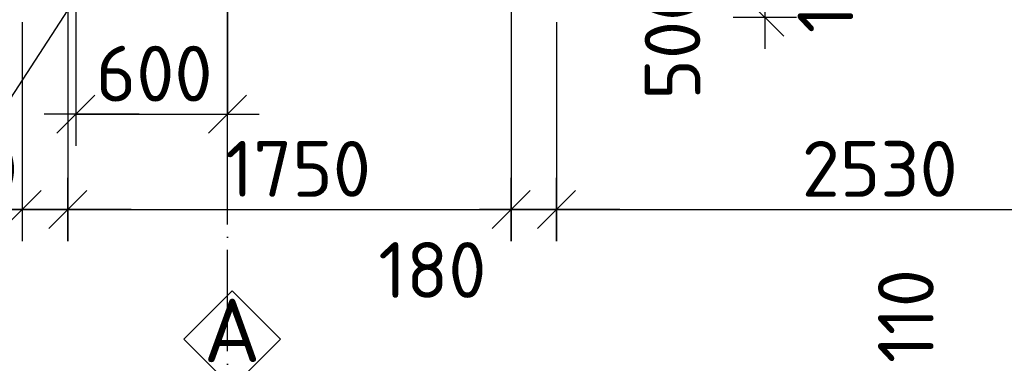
# Model space of a CAD drawing. Header units: millimetres. Extents: x 40580 to 559114, y -343730 to 81020.
# Tile 81 of 256: x 209921 to 213808, y -75049 to -73694. Entities that reach past the tile are written whole.
import ezdxf
from ezdxf.enums import TextEntityAlignment as Align

# ---------------------------------------------------------------- set-up
doc = ezdxf.new("R2010")
doc.units = ezdxf.units.MM
doc.linetypes.add('______11', pattern=[500, 400, -50, 0, -50])
doc.linetypes.add('______5', pattern=[1100, 800, -100, 100, -100])
for name, color, linetype in [('___________________', 253, '______5'), ('______________________', 7, 'Continuous'), ('_________________________0', 7, 'Continuous')]:
    doc.layers.add(name, color=color, linetype=linetype)
doc.layers.add('Standard', color=7, linetype='Continuous', lineweight=25)
doc.styles.add('ISOCPEUR', font='isocpeur.ttf')

# ---------------------------------------------------------------- blocks, each defined once
blk = doc.blocks.new('ALL_ML_STRICH')
at = {"color": 0, "linetype": 'ByBlock', "lineweight": -2}
for p, q in [((0, -0.5), (0, 0.5)), ((-0.3, -0.3), (0.3, 0.3)), ((-1, 0), (0.5, 0))]:
    blk.add_line(p, q, dxfattribs=at)

msp = doc.modelspace()

# ---------------------------------------------------------------- linework, layer by layer
at = {"layer": '___________________', "color": 253, "linetype": '______11'}
msp.add_line((210740.5, -85004.1), (210740.5, -64804.1), dxfattribs=at)
msp.add_line((210740.5, -85004.1), (210740.5, -64804.1), dxfattribs=at)
at = {"layer": '______________________', "color": 253, "linetype": 'Continuous'}
for p, q in [((210740.5, -73226.7), (210740.5, -74066.8)), ((210110.5, -73524.1), (210110.5, -74442.4)), ((210110.5, -73524.1), (210110.5, -74442.4)), ((211860.5, -73524.1), (211860.5, -74442.4)), ((211860.5, -73524.1), (211860.5, -74442.4)), ((210142, -73614.1), (210142, -74066.8)), ((209930.5, -73704.1), (209930.5, -74442.4)), ((212040.5, -73704.1), (212040.5, -74442.4)), ((212040.5, -73704.1), (212040.5, -74442.4))]:
    msp.add_line(p, q, dxfattribs=at)
at = {"layer": '______________________', "color": 7, "linetype": 'Continuous'}
for p, q in [((210142, -74066.8), (210740.5, -74066.8)), ((209930.5, -74442.4), (210110.5, -74442.4)), ((210110.5, -74442.4), (211860.5, -74442.4)), ((211860.5, -74442.4), (212040.5, -74442.4)), ((212040.5, -74442.4), (214570.5, -74442.4))]:
    msp.add_line(p, q, dxfattribs=at)
at = {"layer": '_________________________0', "color": 7, "linetype": 'Continuous'}
msp.add_line((210147.3, -73598.6), (209834.4, -74078), dxfattribs=at)
at = {"layer": 'Standard', "color": 7, "linetype": 'Continuous'}
msp.add_lwpolyline([(210759.2, -74763.6), (210949.8, -74954.1), (210759.2, -75144.7), (210568.6, -74954.1), (210759.2, -74763.6)], close=True, dxfattribs=at)

# ---------------------------------------------------------------- block references
at = {"layer": '______________________', "color": 7, "linetype": 'Continuous', "xscale": 250, "yscale": 250, "zscale": 250}
for p, rotation in [((212862.2, -73684.1), 270), ((210142, -74066.8), 180), ((209930.5, -74442.4), 180), ((210110.5, -74442.4), 180), ((211860.5, -74442.4), 180), ((212040.5, -74442.4), 180)]:
    msp.add_blockref('ALL_ML_STRICH', p, dxfattribs=dict(at, rotation=rotation))
for p in [(210740.5, -74066.8), (210110.5, -74442.4), (211860.5, -74442.4), (212040.5, -74442.4)]:
    msp.add_blockref('ALL_ML_STRICH', p, dxfattribs=at)

# ---------------------------------------------------------------- texts
at = {"layer": '______________________', "color": 7, "style": 'ISOCPEUR'}
for s, p in [('180', (213212, -73747.4)), ('500', (212608, -74009.6)), ('110', (213529.5, -75048.5))]:
    msp.add_text(s, height=220, rotation=90, dxfattribs=at).set_placement(p)
for s, p in [('600', (210221.3, -74016.8)), ('180', (209487, -74395.2)), ('1750', (210732.5, -74392.4)), ('2530', (213008.5, -74392.4)), ('180', (211336.5, -74791.3))]:
    msp.add_text(s, height=220, dxfattribs=at).set_placement(p)
at = {"layer": 'Standard', "color": 7, "linetype": 'Continuous', "style": 'ISOCPEUR'}
msp.add_text('А', height=250, dxfattribs=at).set_placement((210646.7, -75044.6), (210871.7, -75044.6), align=Align.FIT)

doc.saveas('drawing.dxf')
